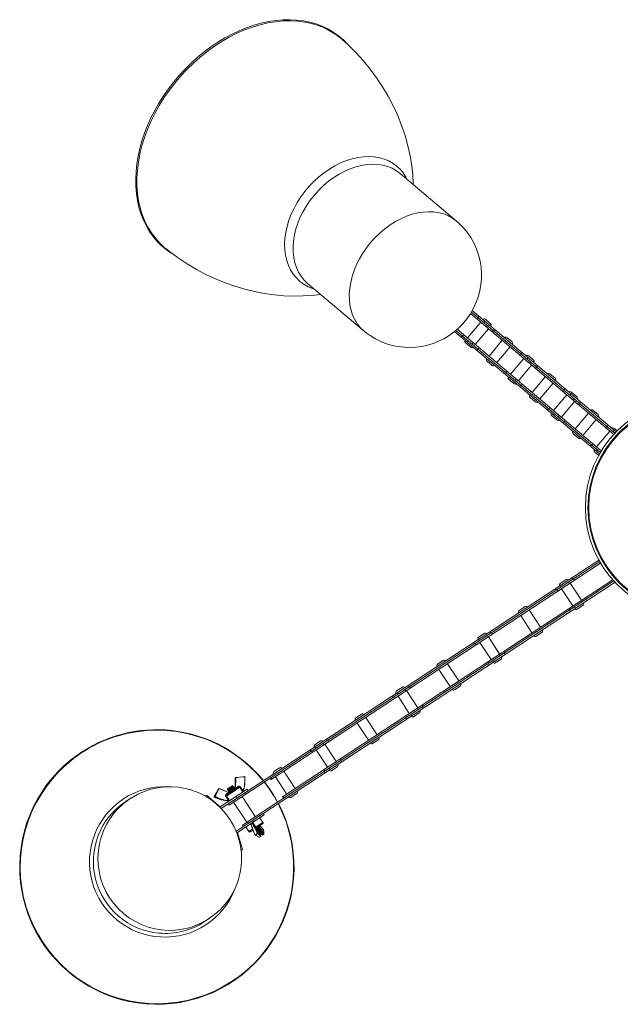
# Model space of a CAD drawing. Header units: millimetres. Extents: x -481 to 407, y 16 to 1448.
# Tile 9 of 11: x -461 to -110, y 831 to 1406. Entities that reach past the tile are written whole.
import ezdxf

# ---------------------------------------------------------------- set-up
doc = ezdxf.new("R2010")
doc.units = ezdxf.units.MM

msp = doc.modelspace()

# ---------------------------------------------------------------- linework, layer by layer
at = {"color": 7, "linetype": 'Continuous', "lineweight": 15}
for p, q in [((-205.5, 1288.76), (-238.39, 1316.53)), ((-292.58, 1252.34), (-259.69, 1224.58)), ((-197.26, 1234.69), (-113.58, 1164.04)), ((-196.75, 1235.57), (-112.9, 1164.77)), ((-196.25, 1236.45), (-112.2, 1165.5)), ((-192.91, 1232.32), (-193.55, 1231.56)), ((-192.32, 1233.13), (-192.96, 1232.37)), ((-191.32, 1229.67), (-199.06, 1220.5)), ((-194.47, 1216.63), (-186.73, 1225.8)), ((-188.83, 1230.19), (-189.47, 1229.42)), ((-188.62, 1231.32), (-185.56, 1228.73)), ((-187.36, 1227.64), (-188.01, 1226.88)), ((-206.56, 1224.21), (-121.83, 1152.68)), ((-205.79, 1224.87), (-121.32, 1153.56)), ((-205.02, 1225.53), (-120.8, 1154.43)), ((-202, 1221.67), (-202.64, 1220.91)), ((-201.29, 1222.39), (-201.94, 1221.62)), ((-194.47, 1216.63), (-186.73, 1225.8)), ((-184.51, 1223.93), (-183.87, 1224.69)), ((-183.28, 1225.5), (-183.93, 1224.74)), ((-176.03, 1220.69), (-172.97, 1218.11)), ((-197.17, 1214.98), (-200.23, 1217.56)), ((-198.51, 1218.73), (-199.15, 1217.96)), ((-195.75, 1217.71), (-196.39, 1216.94)), ((-192.9, 1213.99), (-192.25, 1214.76)), ((-178.73, 1219.04), (-186.47, 1209.87)), ((-181.89, 1206), (-174.14, 1215.17)), ((-192.96, 1214.04), (-193.6, 1213.28)), ((-167.66, 1211.01), (-168.31, 1210.24)), ((-167.15, 1211.88), (-167.79, 1211.12)), ((-163.66, 1208.94), (-164.3, 1208.17)), ((-163.45, 1210.07), (-160.39, 1207.48)), ((-184.58, 1204.36), (-187.64, 1206.94)), ((-166.15, 1208.42), (-173.89, 1199.25)), ((-169.3, 1195.38), (-161.56, 1204.55)), ((-169.3, 1195.38), (-161.56, 1204.55)), ((-162.11, 1206.33), (-162.76, 1205.56)), ((-159.27, 1202.61), (-158.62, 1203.38)), ((-158.11, 1204.26), (-158.76, 1203.49)), ((-176.82, 1200.42), (-177.47, 1199.66)), ((-176.05, 1201.07), (-176.69, 1200.31)), ((-173.33, 1197.48), (-173.98, 1196.71)), ((-153.56, 1197.79), (-161.3, 1188.62)), ((-150.86, 1199.44), (-147.8, 1196.86)), ((-172, 1193.73), (-175.06, 1196.31)), ((-170.5, 1196.39), (-171.15, 1195.63)), ((-167.79, 1192.79), (-168.43, 1192.03)), ((-167.66, 1192.68), (-167.01, 1193.45)), ((-156.72, 1184.75), (-148.97, 1193.92)), ((-159.41, 1183.11), (-162.47, 1185.69)), ((-140.97, 1187.17), (-148.72, 1178)), ((-142.49, 1189.76), (-143.13, 1188.99)), ((-141.98, 1190.63), (-142.62, 1189.87)), ((-138.49, 1187.69), (-139.13, 1186.92)), ((-138.28, 1188.82), (-135.22, 1186.24)), ((-150.88, 1179.82), (-151.52, 1179.06)), ((-144.13, 1174.13), (-136.39, 1183.3)), ((-144.13, 1174.13), (-136.39, 1183.3)), ((-136.94, 1185.08), (-137.59, 1184.31)), ((-134.1, 1181.36), (-133.45, 1182.13)), ((-132.94, 1183.01), (-133.59, 1182.24)), ((-151.65, 1179.17), (-152.3, 1178.41)), ((-146.83, 1172.48), (-149.89, 1175.06)), ((-148.16, 1176.23), (-148.81, 1175.46)), ((-145.33, 1175.14), (-145.97, 1174.38)), ((-128.39, 1176.54), (-136.13, 1167.38)), ((-125.69, 1178.19), (-122.63, 1175.61)), ((-142.62, 1171.54), (-143.26, 1170.78)), ((-142.48, 1171.43), (-141.84, 1172.2)), ((-131.54, 1163.5), (-123.8, 1172.67)), ((-117.32, 1168.51), (-117.96, 1167.74)), ((-116.81, 1169.38), (-117.45, 1168.62)), ((-134.24, 1161.86), (-137.3, 1164.44)), ((-115.8, 1165.92), (-123.54, 1156.75)), ((-113.32, 1166.44), (-113.96, 1165.67)), ((-113.1, 1167.57), (-111.5, 1166.21)), ((-126.48, 1157.92), (-127.13, 1157.16)), ((-125.7, 1158.57), (-126.35, 1157.81)), ((-122.32, 1151.79), (-124.72, 1153.81)), ((-122.99, 1154.98), (-123.64, 1154.21)), ((-343.12, 945.44), (-122.24, 1090.57)), ((-338.35, 947.38), (-121.75, 1089.69)), ((-313.89, 962.25), (-121.24, 1088.83)), ((-334.45, 931.99), (-112.79, 1077.63)), ((-330.66, 935.68), (-113.48, 1078.37)), ((-307.3, 952.22), (-114.16, 1079.13)), ((-144.86, 1076.9), (-141.51, 1079.1)), ((-140.01, 1077.69), (-139.46, 1076.86)), ((-132.44, 1067.11), (-139.03, 1077.14)), ((-132.44, 1067.11), (-139.03, 1077.14)), ((-138.08, 1080.16), (-137.53, 1079.32)), ((-136.53, 1078.78), (-137.08, 1079.62)), ((-147.65, 1073.87), (-147.1, 1073.03)), ((-146.65, 1073.33), (-146.1, 1072.49)), ((-144.72, 1075.8), (-144.17, 1074.96)), ((-144.05, 1073.84), (-137.46, 1063.81)), ((-132.87, 1066.83), (-132.32, 1065.99)), ((-129.39, 1067.92), (-129.94, 1068.76)), ((-129.84, 1067.62), (-129.29, 1066.79)), ((-168.76, 1061.19), (-165.42, 1063.39)), ((-156.35, 1051.4), (-162.94, 1061.43)), ((-139.52, 1062.46), (-138.97, 1061.63)), ((-139.42, 1061.33), (-138.87, 1060.5)), ((-136.48, 1063.26), (-135.93, 1062.42)), ((-131.63, 1064.05), (-134.98, 1061.86)), ((-167.95, 1058.14), (-161.36, 1048.11)), ((-192.67, 1045.49), (-189.32, 1047.69)), ((-185.89, 1048.75), (-185.34, 1047.91)), ((-184.34, 1047.37), (-184.89, 1048.21)), ((-155.54, 1048.35), (-158.88, 1046.15)), ((-195.47, 1042.45), (-194.92, 1041.62)), ((-194.47, 1041.91), (-193.92, 1041.08)), ((-192.53, 1044.38), (-191.98, 1043.55)), ((-191.86, 1042.43), (-185.27, 1032.4)), ((-187.82, 1046.28), (-187.28, 1045.44)), ((-180.26, 1035.69), (-186.85, 1045.72)), ((-180.25, 1035.7), (-186.84, 1045.73)), ((-177.2, 1036.51), (-177.75, 1037.34)), ((-177.65, 1036.21), (-177.1, 1035.37)), ((-216.58, 1029.78), (-213.23, 1031.98)), ((-187.33, 1031.05), (-186.78, 1030.21)), ((-184.29, 1031.85), (-183.74, 1031.01)), ((-179.44, 1032.64), (-182.79, 1030.44)), ((-180.69, 1035.41), (-180.14, 1034.58)), ((-215.76, 1026.72), (-209.17, 1016.7)), ((-204.16, 1019.99), (-210.75, 1030.02)), ((-187.23, 1029.92), (-186.68, 1029.08)), ((-240.48, 1014.07), (-237.13, 1016.27)), ((-240.34, 1012.97), (-239.79, 1012.13)), ((-235.64, 1014.86), (-235.09, 1014.03)), ((-228.07, 1004.28), (-234.66, 1014.31)), ((-228.06, 1004.29), (-234.65, 1014.31)), ((-233.7, 1017.33), (-233.15, 1016.5)), ((-232.15, 1015.96), (-232.7, 1016.79)), ((-203.35, 1016.93), (-206.69, 1014.74)), ((-243.28, 1011.04), (-242.73, 1010.2)), ((-242.28, 1010.5), (-241.73, 1009.66)), ((-239.67, 1011.02), (-233.08, 1000.99)), ((-228.5, 1004), (-227.95, 1003.16)), ((-225.01, 1005.09), (-225.56, 1005.93)), ((-225.46, 1004.8), (-224.91, 1003.96)), ((-264.39, 998.37), (-261.04, 1000.56)), ((-251.97, 988.58), (-258.56, 998.61)), ((-235.14, 999.63), (-234.59, 998.8)), ((-235.04, 998.5), (-234.49, 997.67)), ((-232.11, 1000.43), (-231.56, 999.6)), ((-227.25, 1001.23), (-230.6, 999.03)), ((-263.57, 995.31), (-256.99, 985.28)), ((-288.3, 982.66), (-284.94, 984.86)), ((-281.51, 985.92), (-280.96, 985.08)), ((-280.04, 984.49), (-280.59, 985.33)), ((-251.16, 985.52), (-254.5, 983.32)), ((-291.09, 979.63), (-290.54, 978.79)), ((-290.17, 979.04), (-289.62, 978.2)), ((-288.16, 981.55), (-287.61, 980.72)), ((-287.48, 979.6), (-280.9, 969.57)), ((-283.53, 983.4), (-282.98, 982.56)), ((-275.88, 972.87), (-282.47, 982.9)), ((-275.87, 972.87), (-282.46, 982.9)), ((-272.9, 973.63), (-273.45, 974.47)), ((-273.28, 973.38), (-272.73, 972.55)), ((-312.2, 966.96), (-308.85, 969.15)), ((-299.78, 957.16), (-306.37, 967.19)), ((-283.03, 968.17), (-282.48, 967.33)), ((-282.85, 967.09), (-282.3, 966.25)), ((-279.92, 969.02), (-279.37, 968.18)), ((-275.06, 969.82), (-278.41, 967.61)), ((-276.39, 972.53), (-275.84, 971.7)), ((-334.71, 963.32), (-334.92, 963.19)), ((-334.6, 963.33), (-334.72, 957.3)), ((-329.37, 964.05), (-330.52, 963.91)), ((-329.26, 963.96), (-329.25, 963.96)), ((-314.44, 963.09), (-313.89, 962.25)), ((-313.99, 963.38), (-313.44, 962.55)), ((-311.38, 963.9), (-304.79, 953.87)), ((-344.52, 956.92), (-347.19, 952.34)), ((-344.31, 957.06), (-344.52, 956.92)), ((-343.61, 946.32), (-327.88, 956.65)), ((-331.86, 957.98), (-340.4, 952.37)), ((-339.74, 953.4), (-332.86, 957.93)), ((-339.58, 956.74), (-336.33, 958.87)), ((-339.42, 956.28), (-339.15, 955.88)), ((-338.81, 955.37), (-338.54, 954.96)), ((-338.4, 957.21), (-338.54, 957.42)), ((-336.11, 958.53), (-336.33, 958.87)), ((-335.5, 957.61), (-335.77, 958.02)), ((-334.9, 956.69), (-335.17, 957.1)), ((-334.9, 956.61), (-334.91, 956.55)), ((-334.72, 957.3), (-333.23, 958.28)), ((-330.35, 955.03), (-332.16, 957.78)), ((-331.86, 957.98), (-330.3, 955.62)), ((-327.33, 955.81), (-327.88, 956.65)), ((-396.22, 951.24), (-398.9, 949.47)), ((-395.75, 951.54), (-396.22, 951.24)), ((-352.07, 952.55), (-351.37, 953)), ((-352.02, 952.24), (-351.37, 953)), ((-351.37, 953), (-343.61, 946.32)), ((-347.19, 952.34), (-346.78, 952.61)), ((-346.74, 952.48), (-347.15, 952.2)), ((-347.15, 952.2), (-347.15, 952.2)), ((-338.85, 950), (-340.4, 952.37)), ((-340.17, 953.72), (-338.76, 954.65)), ((-339.88, 952.72), (-338.32, 950.35)), ((-338.85, 950), (-338.32, 950.35)), ((-338.55, 949.72), (-338.52, 949.66)), ((-338.35, 949.78), (-338.35, 949.77)), ((-338.21, 954.45), (-338.19, 954.42)), ((-335.96, 950.14), (-335.41, 949.31)), ((-333.67, 951.65), (-334.22, 952.48)), ((-323.14, 940.62), (-330.83, 952.32)), ((-329.32, 954.51), (-328.77, 953.67)), ((-307.3, 952.22), (-306.75, 951.39)), ((-306.85, 952.52), (-306.3, 951.68)), ((-298.97, 954.11), (-302.31, 951.91)), ((-338.9, 948.21), (-338.35, 947.38)), ((-335.84, 949.03), (-328.15, 937.32)), ((-333.59, 931.36), (-317.86, 941.69)), ((-324.2, 937.53), (-324.75, 938.36)), ((-321.08, 941.97), (-320.54, 941.13)), ((-318.65, 937.23), (-320.47, 939.98)), ((-317.86, 941.69), (-318.41, 942.53)), ((-330.66, 935.68), (-330.11, 934.84)), ((-328.63, 934.62), (-326.82, 931.86)), ((-327.73, 937.61), (-327.18, 936.77)), ((-324.49, 932.79), (-326.13, 931.72)), ((-325.31, 936.8), (-325.31, 936.8)), ((-324.74, 936.62), (-324.32, 936.89)), ((-323.18, 934.25), (-324.74, 936.62)), ((-324.32, 936.89), (-322.76, 934.53)), ((-323.18, 934.25), (-318.65, 937.23)), ((-322.4, 933.57), (-322.55, 933.47)), ((-322.42, 933.6), (-322.4, 933.57)), ((-318.8, 936.53), (-322.41, 934.16)), ((-319.96, 929.22), (-322.4, 933.57)), ((-321.44, 933.14), (-321.55, 933.28)), ((-320.78, 932.27), (-320.89, 932.41)), ((-320.4, 934.63), (-320.67, 935.04)), ((-319.8, 933.71), (-320.07, 934.12)), ((-319.19, 932.79), (-319.46, 933.2)), ((-318.08, 930.4), (-318.28, 933.09)), ((-330.54, 921.58), (-333.59, 931.36)), ((-323.18, 929.99), (-321.77, 930.91)), ((-323.18, 929.87), (-320.79, 928.62)), ((-321.69, 930.8), (-323.09, 929.88)), ((-320.7, 928.63), (-320, 929.09)), ((-320.34, 929.9), (-318.21, 931.3)), ((-320.12, 931.4), (-320.22, 931.54)), ((-319.95, 929.22), (-319.96, 929.22)), ((-319.22, 932.26), (-319.56, 932.1)), ((-319.45, 930.53), (-319.56, 930.67)), ((-318.96, 929.88), (-319.43, 930.5)), ((-318.95, 929.87), (-318.96, 929.88)), ((-318.59, 931.87), (-318.86, 932.28)), ((-318.85, 929.88), (-318.16, 930.33)), ((-318.21, 931.3), (-318.25, 931.36)), ((-331.49, 921.28), (-330.54, 921.58)), ((-331.45, 921.06), (-331.23, 921.13)), ((-330.54, 921.58), (-331.23, 921.13)), ((-352.77, 879.27), (-350.09, 881.03)), ((-350.38, 880.85), (-350.09, 881.03))]:
    msp.add_line(p, q, dxfattribs=at)
at = {"color": 8, "linetype": 'Continuous', "lineweight": 15}
for p, q in [((-344.52, 956.92), (-344.52, 956.92)), ((-330.61, 955.42), (-330.3, 955.62)), ((-347.19, 952.34), (-347.19, 952.34)), ((-326.82, 931.86), (-324.67, 933.27)), ((-325.49, 936.12), (-325.76, 935.95)), ((-325.26, 935.2), (-325.76, 935.95)), ((-321.48, 933.33), (-321.38, 933.2)), ((-321.13, 933.4), (-321.25, 933.53)), ((-321.15, 933.61), (-321.03, 933.48)), ((-320.82, 932.46), (-320.71, 932.33)), ((-320.37, 932.61), (-320.49, 932.74)), ((-320.38, 932.81), (-320.27, 932.69)), ((-320.16, 931.59), (-320.05, 931.45)), ((-319.61, 931.83), (-319.7, 931.93)), ((-319.49, 930.72), (-319.39, 930.58)), ((-319.36, 930.54), (-318.85, 929.88)), ((-318.85, 931.23), (-318.79, 931.17)), ((-318.64, 931.01), (-318.1, 930.45))]:
    msp.add_line(p, q, dxfattribs=at)
at = {"color": 7, "linetype": 'Continuous', "lineweight": 15, "flags": 128}
for points in [[(-268.42, 1391.27), (-269.01, 1391.99), (-271.57, 1394.59), (-273.08, 1395.92), (-274.59, 1397.14), (-277.57, 1399.23), (-280.75, 1401.07), (-284.09, 1402.65), (-287.6, 1403.96), (-291.25, 1405), (-295.03, 1405.76), (-298.94, 1406.24), (-302.94, 1406.44), (-307.03, 1406.35), (-311.2, 1405.98), (-315.41, 1405.34), (-319.67, 1404.41), (-323.94, 1403.2), (-328.22, 1401.73), (-332.48, 1399.99), (-336.72, 1397.99), (-340.91, 1395.75), (-345.03, 1393.26), (-349.07, 1390.54), (-353.02, 1387.6), (-356.86, 1384.45), (-360.57, 1381.11), (-364.15, 1377.59), (-367.56, 1373.89), (-370.81, 1370.04), (-373.88, 1366.05), (-376.76, 1361.94), (-379.43, 1357.72), (-381.89, 1353.41), (-384.12, 1349.02), (-386.12, 1344.58), (-387.88, 1340.09), (-389.39, 1335.59), (-390.65, 1331.08), (-391.65, 1326.58), (-392.38, 1322.11), (-392.85, 1317.7), (-393.05, 1313.34), (-392.98, 1309.07), (-392.64, 1304.91), (-392.04, 1300.85), (-391.17, 1296.93), (-390.03, 1293.16), (-388.64, 1289.56), (-387, 1286.13), (-385.11, 1282.89), (-382.99, 1279.86), (-380.64, 1277.04), (-378.07, 1274.45), (-375.28, 1272.1), (-372.31, 1270), (-371.16, 1269.32)], [(-272.3, 1394.85), (-272.95, 1395.41), (-276, 1397.76), (-279.27, 1399.82), (-282.74, 1401.59), (-286.4, 1403.05), (-290.23, 1404.21), (-294.21, 1405.06), (-298.33, 1405.59), (-302.57, 1405.81), (-306.9, 1405.7), (-311.31, 1405.28), (-315.79, 1404.53), (-320.3, 1403.48), (-324.83, 1402.11), (-329.35, 1400.45), (-333.86, 1398.48), (-338.33, 1396.23), (-342.73, 1393.71), (-347.05, 1390.92), (-351.27, 1387.87), (-355.38, 1384.59), (-359.34, 1381.08), (-363.15, 1377.36), (-366.79, 1373.45), (-370.24, 1369.37), (-373.48, 1365.13), (-376.51, 1360.75), (-379.3, 1356.25), (-381.85, 1351.66), (-384.14, 1346.98), (-386.17, 1342.25), (-387.92, 1337.49), (-389.39, 1332.71), (-390.57, 1327.94), (-391.45, 1323.19), (-392.04, 1318.5), (-392.32, 1313.88), (-392.3, 1309.34), (-391.98, 1304.92), (-391.36, 1300.63), (-390.44, 1296.49), (-389.22, 1292.52), (-387.72, 1288.74), (-385.93, 1285.16), (-383.87, 1281.8), (-381.55, 1278.67), (-378.97, 1275.79), (-376.14, 1273.17), (-375.48, 1272.63)], [(-230.77, 1310.09), (-230.77, 1310.58), (-231.07, 1315.73), (-231.65, 1320.96), (-232.61, 1326.84), (-233.92, 1332.76), (-235.57, 1338.67), (-237.56, 1344.54), (-239.87, 1350.35), (-242.5, 1356.07), (-245.45, 1361.68), (-248.69, 1367.15), (-252.22, 1372.46), (-256.03, 1377.6), (-260.09, 1382.54), (-264.39, 1387.27), (-268.92, 1391.78), (-272.31, 1394.83)], [(-259.66, 1224.59), (-258.86, 1223.89), (-255.95, 1221.76), (-252.88, 1219.91), (-249.69, 1218.34), (-246.4, 1217.05), (-243.03, 1216.06), (-239.6, 1215.35), (-236.15, 1214.94), (-232.68, 1214.82), (-229.23, 1214.99), (-225.81, 1215.44), (-222.44, 1216.17), (-219.14, 1217.17), (-215.93, 1218.45), (-212.82, 1219.99), (-209.83, 1221.79), (-206.97, 1223.86), (-204.27, 1226.17), (-201.75, 1228.74), (-199.42, 1231.54), (-197.32, 1234.58), (-195.47, 1237.82), (-193.89, 1241.26), (-192.62, 1244.85), (-191.76, 1248.19), (-191.17, 1251.58), (-190.86, 1255), (-190.83, 1258.43), (-191.09, 1261.85), (-191.62, 1265.23), (-192.54, 1268.93), (-193.79, 1272.51), (-195.34, 1275.94), (-197.19, 1279.19), (-199.31, 1282.24), (-201.67, 1285.07), (-204.25, 1287.66), (-205.52, 1288.77)], [(-375.46, 1272.66), (-373.33, 1270.92), (-368.22, 1267.17), (-362.96, 1263.68), (-357.57, 1260.48), (-352.05, 1257.57), (-346.45, 1254.96), (-340.77, 1252.64), (-335.03, 1250.63), (-329.27, 1248.92), (-323.5, 1247.51), (-317.75, 1246.41), (-312.04, 1245.61), (-306.4, 1245.11), (-300.84, 1244.89), (-295.4, 1244.96), (-290.09, 1245.3), (-284.95, 1245.9), (-284.94, 1245.9)], [(-424.77, 978.29), (-426.96, 976.8), (-430.98, 973.77), (-434.8, 970.5), (-438.4, 966.99), (-441.78, 963.26), (-444.92, 959.33), (-447.81, 955.21), (-450.43, 950.92), (-452.77, 946.47), (-454.84, 941.88), (-456.61, 937.17), (-458.08, 932.36), (-459.25, 927.46), (-460.11, 922.5), (-460.65, 917.5), (-460.89, 912.47), (-460.8, 907.44), (-460.4, 902.42), (-459.69, 897.44), (-458.67, 892.51), (-457.34, 887.65), (-455.71, 882.88), (-453.78, 878.23), (-451.56, 873.71), (-449.07, 869.33), (-446.31, 865.12), (-443.29, 861.09), (-440.02, 857.26), (-436.52, 853.64), (-432.8, 850.25), (-428.87, 847.09), (-424.76, 844.19), (-420.47, 841.55), (-416.03, 839.19), (-411.44, 837.11), (-406.74, 835.32), (-401.93, 833.83), (-397.04, 832.64), (-392.08, 831.76), (-387.08, 831.2), (-382.06, 830.95), (-377.03, 831.01), (-372.01, 831.39), (-367.03, 832.09), (-362.1, 833.09), (-357.24, 834.41), (-352.48, 836.02), (-347.83, 837.93), (-343.31, 840.13), (-338.93, 842.61), (-334.72, 845.36), (-330.69, 848.37), (-326.85, 851.62), (-323.23, 855.11), (-319.83, 858.82), (-316.67, 862.73), (-313.77, 866.84), (-311.13, 871.12), (-308.76, 875.56), (-306.67, 880.14), (-304.88, 884.84), (-303.38, 889.64), (-302.19, 894.53), (-301.31, 899.49), (-300.74, 904.49), (-300.48, 909.52), (-300.54, 914.55), (-300.91, 919.57), (-301.6, 924.56), (-302.6, 929.49), (-303.91, 934.36), (-305.51, 939.13), (-307.42, 943.79), (-309.61, 948.32)], [(-334.92, 963.19), (-334.92, 962.99), (-334.91, 962.21), (-334.9, 959.09), (-334.89, 956.85)], [(-334.92, 963.18), (-334.92, 963.19), (-334.92, 963.19)], [(-334.84, 956.88), (-334.78, 960.01), (-334.71, 963.32)], [(-334.63, 963.42), (-334.43, 963.44), (-333.65, 963.54), (-330.53, 963.91)], [(-329.34, 963.97), (-331.96, 963.65), (-334.6, 963.33)], [(-344.52, 956.92), (-344.62, 956.75), (-345.02, 956.07), (-346.6, 953.35), (-347.19, 952.34)], [(-346.78, 952.61), (-346.69, 952.78), (-346.32, 953.44), (-344.86, 956.07), (-344.31, 957.06)], [(-344.2, 957.02), (-345.43, 954.79), (-346.66, 952.58)], [(-344.2, 957.02), (-344.19, 957.04), (-344.19, 957.06), (-344.19, 957.07), (-344.18, 957.08), (-344.18, 957.09), (-344.19, 957.09), (-344.19, 957.09)], [(-338.76, 954.65), (-341.21, 955.72), (-344.2, 957.02)], [(-338.39, 954.56), (-343.54, 956.81), (-344.19, 957.09)], [(-339.64, 956.74), (-339.49, 956.74), (-339.33, 956.73)], [(-338.96, 956.87), (-339.19, 956.77), (-339.35, 956.73), (-339.35, 956.8), (-339.2, 956.97), (-339.14, 957.03)], [(-339.29, 956.87), (-339.19, 956.92), (-338.77, 957.12)], [(-338.48, 957.37), (-338.78, 957.21), (-339.17, 957.01)], [(-339.09, 955.87), (-339.15, 955.91), (-339.01, 956.07), (-338.71, 956.34), (-338.27, 956.69), (-337.76, 957.1), (-337.23, 957.52), (-336.75, 957.91), (-336.37, 958.22), (-336.15, 958.44), (-336.12, 958.53)], [(-336.1, 958.45), (-336.14, 958.35), (-336.35, 958.14), (-336.72, 957.83), (-337.19, 957.45), (-337.7, 957.04), (-338.21, 956.64), (-338.63, 956.29), (-338.93, 956.02), (-339.06, 955.86), (-339.01, 955.82), (-338.78, 955.91), (-338.78, 955.91)], [(-339.04, 955.82), (-338.88, 955.82), (-338.73, 955.81)], [(-338.64, 955.51), (-338.75, 955.47), (-338.81, 955.5), (-338.69, 955.65), (-338.41, 955.9), (-338, 956.25), (-337.5, 956.64), (-336.99, 957.05), (-336.52, 957.43), (-336.15, 957.75), (-335.92, 957.96), (-335.87, 958.07), (-336.01, 958.05), (-336.02, 958.05)], [(-335.78, 958.02), (-335.82, 957.92), (-336.05, 957.7), (-336.43, 957.38), (-336.92, 956.99), (-337.45, 956.57), (-337.96, 956.16), (-338.39, 955.81), (-338.69, 955.54), (-338.81, 955.39), (-338.77, 955.37)], [(-338.72, 955.82), (-338.77, 955.84), (-338.69, 955.96), (-338.45, 956.19), (-338.1, 956.49), (-337.67, 956.84), (-337.22, 957.21), (-336.81, 957.55), (-336.47, 957.84), (-336.26, 958.05), (-336.21, 958.16), (-336.31, 958.16), (-336.31, 958.16)], [(-338.7, 955.95), (-338.39, 956.09), (-338.16, 956.21)], [(-336.29, 957.99), (-336.21, 958.02), (-336.1, 958.02), (-336.15, 957.92), (-336.36, 957.71), (-336.69, 957.42), (-337.11, 957.07), (-337.57, 956.7), (-338, 956.35), (-338.36, 956.04), (-338.6, 955.81), (-338.69, 955.68), (-338.67, 955.68)], [(-338.54, 954.96), (-338.49, 955.06), (-338.26, 955.28), (-337.88, 955.6), (-337.39, 955.99), (-336.86, 956.41), (-336.35, 956.82), (-335.92, 957.17), (-335.63, 957.44), (-335.5, 957.59), (-335.52, 957.6)], [(-335.5, 957.48), (-335.61, 957.35), (-335.9, 957.09), (-336.32, 956.74), (-336.81, 956.35), (-337.33, 955.93), (-337.81, 955.55), (-338.18, 955.23), (-338.41, 955.01), (-338.46, 954.91), (-338.33, 954.93), (-338.31, 954.94)], [(-338.2, 954.56), (-338.17, 954.65), (-337.95, 954.86), (-337.59, 955.16), (-337.13, 955.54), (-336.62, 955.95), (-336.12, 956.35), (-335.7, 956.69), (-335.4, 956.96), (-335.27, 957.12), (-335.32, 957.15)], [(-335.19, 957.09), (-335.17, 957.07), (-335.3, 956.91), (-335.61, 956.64), (-336.04, 956.29), (-336.55, 955.88), (-337.08, 955.46), (-337.56, 955.07), (-337.94, 954.76), (-338.16, 954.54), (-338.17, 954.51)], [(-337.75, 955.03), (-338, 954.92), (-338.15, 954.89), (-338.14, 954.97), (-337.97, 955.15), (-337.67, 955.42), (-337.27, 955.75), (-336.83, 956.12), (-336.39, 956.48), (-336.01, 956.8), (-335.74, 957.05), (-335.61, 957.2), (-335.64, 957.25), (-335.64, 957.25)], [(-336.2, 956.84), (-336.07, 956.91), (-335.73, 957.06), (-335.53, 957.12), (-335.5, 957.07), (-335.62, 956.92), (-335.89, 956.66), (-336.28, 956.34), (-336.72, 955.98), (-337.17, 955.61), (-337.57, 955.28), (-337.88, 955), (-338.06, 954.82), (-338.07, 954.76)], [(-337.27, 955.53), (-337.62, 955.34), (-337.93, 955.19)], [(-336.13, 958), (-336.31, 957.92), (-336.48, 957.84)], [(-336.21, 958.12), (-336.16, 958.27), (-336.1, 958.41)], [(-335.92, 958.07), (-336.04, 958.05), (-336.15, 958.03)], [(-336.15, 956.68), (-335.86, 956.83), (-335.58, 956.96)], [(-335.53, 957.08), (-335.55, 957.07), (-335.88, 956.92)], [(-335.61, 957.2), (-335.55, 957.35), (-335.5, 957.49)], [(-335.32, 957.15), (-335.43, 957.14), (-335.55, 957.12)], [(-335.09, 956.46), (-334.93, 956.62), (-334.91, 956.68)], [(-340.17, 953.72), (-340.12, 953.64), (-340.06, 953.57), (-339.99, 953.5), (-339.93, 953.45), (-339.88, 953.42), (-339.82, 953.39), (-339.78, 953.39), (-339.74, 953.4)], [(-338.76, 954.65), (-338.71, 954.57), (-338.64, 954.49), (-338.58, 954.43), (-338.52, 954.38), (-338.46, 954.34), (-338.41, 954.32), (-338.37, 954.32), (-338.33, 954.33)], [(-338.35, 949.78), (-338.35, 949.79), (-338.4, 949.83), (-338.44, 949.84), (-338.47, 949.84), (-338.49, 949.85), (-338.5, 949.85)], [(-338.43, 954.9), (-338.28, 954.9), (-338.13, 954.89)], [(-338.32, 950.35), (-338.17, 950.09), (-338.11, 949.93)], [(-338.17, 954.99), (-338.02, 955.06), (-337.57, 955.28)], [(-332.3, 952.56), (-332.41, 952.54), (-332.53, 952.52)], [(-325.76, 935.95), (-325.89, 936.22), (-325.92, 936.4)], [(-325.54, 936.47), (-325.55, 936.47), (-325.56, 936.45), (-325.56, 936.42), (-325.56, 936.33), (-325.51, 936.11)], [(-324.74, 936.62), (-324.82, 936.75), (-324.89, 936.82), (-324.91, 936.84), (-324.94, 936.85), (-324.96, 936.85), (-324.97, 936.85), (-324.97, 936.84)], [(-324.68, 937.21), (-324.52, 937.12), (-324.32, 936.89)], [(-322.46, 933.61), (-322.01, 933.97), (-321.53, 934.36), (-321.13, 934.69), (-320.86, 934.94), (-320.77, 935.07), (-320.84, 935.08)], [(-321.07, 935.04), (-321.01, 935.05), (-321.01, 934.98), (-321.17, 934.81), (-321.47, 934.54), (-321.87, 934.21), (-322.32, 933.84), (-322.46, 933.72)], [(-320.68, 935.03), (-320.67, 935.03), (-320.76, 934.89), (-321.03, 934.64), (-321.45, 934.3), (-321.95, 933.9), (-322.39, 933.55)], [(-320.46, 934.12), (-320.39, 934.11), (-320.46, 933.99), (-320.69, 933.77), (-321.04, 933.47), (-321.47, 933.12), (-321.92, 932.75), (-321.93, 932.74)], [(-321.89, 932.67), (-321.64, 932.86), (-321.14, 933.27), (-320.69, 933.63), (-320.36, 933.92), (-320.18, 934.1), (-320.19, 934.17), (-320.23, 934.16)], [(-321.59, 932.17), (-321.09, 932.56), (-320.59, 932.97), (-320.17, 933.31), (-319.9, 933.56), (-319.79, 933.7), (-319.81, 933.7)], [(-319.83, 933.61), (-319.79, 933.61), (-319.88, 933.47), (-320.15, 933.23), (-320.55, 932.89), (-321.04, 932.5), (-321.56, 932.08), (-321.56, 932.08)], [(-319.85, 933.2), (-319.81, 933.21), (-319.8, 933.15), (-319.95, 932.98), (-320.24, 932.72), (-320.63, 932.39), (-321.08, 932.03), (-321.39, 931.77)], [(-321.35, 931.7), (-321.27, 931.76), (-320.76, 932.17), (-320.28, 932.55), (-319.89, 932.88), (-319.64, 933.12), (-319.56, 933.24), (-319.63, 933.24)], [(-319.47, 933.19), (-319.46, 933.19), (-319.54, 933.07), (-319.79, 932.83), (-320.19, 932.5), (-320.69, 932.1), (-321.22, 931.68), (-321.3, 931.62)], [(-321.03, 935.01), (-321.12, 934.98), (-321.28, 934.9)], [(-320.82, 935.09), (-320.94, 935.07), (-321.05, 935.05)], [(-321.04, 933.7), (-320.65, 933.9), (-320.41, 934.01)], [(-320.93, 930.96), (-320.79, 931.07), (-320.34, 931.44), (-319.92, 931.79), (-319.58, 932.08), (-319.36, 932.3), (-319.29, 932.41), (-319.32, 932.42)], [(-320.8, 930.73), (-320.39, 931.06), (-319.88, 931.47), (-319.44, 931.82), (-319.13, 932.1), (-318.97, 932.28), (-318.99, 932.33), (-319.13, 932.29)], [(-320.39, 934.11), (-320.73, 933.96), (-320.77, 933.94)], [(-320.51, 934.22), (-320.45, 934.36), (-320.39, 934.51)], [(-318.3, 933.14), (-318.83, 933.73), (-320.49, 935.42)], [(-320.22, 934.17), (-320.33, 934.15), (-320.45, 934.13)], [(-319.82, 933.18), (-319.95, 933.12), (-320.18, 933.01)], [(-319.9, 933.3), (-319.85, 933.44), (-319.79, 933.59)], [(-319.61, 933.25), (-319.73, 933.23), (-319.85, 933.21)], [(-319.3, 932.38), (-319.24, 932.52), (-319.19, 932.67)], [(-319.01, 932.33), (-319.12, 932.31), (-319.24, 932.29)], [(-318.3, 933.15), (-318.3, 933.15), (-318.3, 933.14)], [(-318.1, 930.45), (-318.2, 931.8), (-318.3, 933.14)], [(-323.22, 929.92), (-323.22, 929.92), (-323.22, 929.93), (-323.22, 929.94), (-323.21, 929.95), (-323.2, 929.96), (-323.19, 929.98), (-323.18, 929.99)], [(-323.09, 929.88), (-323, 929.83), (-322.65, 929.65), (-321.23, 928.9), (-320.7, 928.63)], [(-320, 929.09), (-320.06, 929.15), (-320.31, 929.41), (-321.32, 930.42), (-321.69, 930.8)], [(-321.65, 930.93), (-320.81, 930.08), (-319.96, 929.22)], [(-319.41, 932.23), (-319.28, 932.28), (-319.18, 932.28), (-319.25, 932.17), (-319.46, 931.95), (-319.81, 931.66), (-320.23, 931.31), (-320.68, 930.94), (-320.85, 930.8)], [(-320.52, 930.22), (-320.36, 930.34), (-319.83, 930.76), (-319.33, 931.16), (-318.93, 931.5), (-318.67, 931.74), (-318.59, 931.87), (-318.6, 931.87)], [(-318.62, 931.77), (-318.58, 931.77), (-318.66, 931.65), (-318.91, 931.41), (-319.3, 931.09), (-319.79, 930.7), (-320.31, 930.28), (-320.48, 930.15)], [(-320.39, 929.99), (-319.95, 930.35), (-319.51, 930.71), (-319.12, 931.04), (-318.84, 931.29), (-318.7, 931.45), (-318.72, 931.51), (-318.78, 931.5)], [(-319.84, 931.86), (-319.49, 932.04), (-319.2, 932.18)], [(-318.64, 931.37), (-318.61, 931.38), (-318.59, 931.32), (-318.73, 931.16), (-319, 930.9), (-319.39, 930.58), (-319.77, 930.27)], [(-318.97, 930.8), (-318.65, 931.07), (-318.42, 931.29), (-318.35, 931.4), (-318.43, 931.4)], [(-318.61, 931.34), (-318.78, 931.27), (-318.97, 931.17)], [(-318.82, 929.86), (-318.82, 929.86), (-318.82, 929.85), (-318.82, 929.85)], [(-318.69, 931.46), (-318.64, 931.61), (-318.58, 931.75)], [(-318.4, 931.41), (-318.52, 931.39), (-318.64, 931.37)], [(-318.42, 931.33), (-318.38, 931.35), (-318.25, 931.36), (-318.32, 931.25), (-318.38, 931.18)]]:
    msp.add_lwpolyline(points, dxfattribs=at)
at = {"color": 8, "linetype": 'Continuous', "lineweight": 15, "flags": 128}
for points in [[(-240.29, 1320.74), (-242.57, 1322.44), (-245.06, 1323.85), (-247.75, 1324.96), (-250.6, 1325.78), (-253.6, 1326.28), (-256.72, 1326.46), (-259.93, 1326.33), (-263.22, 1325.88), (-266.55, 1325.12), (-269.89, 1324.05), (-273.23, 1322.69), (-276.53, 1321.04), (-279.76, 1319.12), (-282.91, 1316.94), (-285.94, 1314.52), (-288.84, 1311.88), (-291.57, 1309.04), (-294.12, 1306.02), (-296.46, 1302.85), (-298.58, 1299.56), (-300.45, 1296.16), (-302.08, 1292.69), (-303.43, 1289.18), (-304.5, 1285.65), (-305.28, 1282.13), (-305.77, 1278.65), (-305.96, 1275.24), (-305.85, 1271.93), (-305.45, 1268.74), (-304.74, 1265.69), (-303.74, 1262.82), (-302.47, 1260.15), (-300.92, 1257.69), (-299.11, 1255.47), (-297.05, 1253.5), (-294.77, 1251.8), (-292.28, 1250.39), (-289.59, 1249.28), (-288.55, 1248.94)], [(-238.39, 1316.53), (-240.64, 1318.19), (-243.1, 1319.56), (-245.75, 1320.64), (-248.57, 1321.4), (-251.53, 1321.85), (-254.61, 1321.99), (-257.79, 1321.8), (-261.03, 1321.29), (-264.3, 1320.47), (-267.59, 1319.34), (-270.86, 1317.91), (-274.09, 1316.2), (-277.24, 1314.21), (-280.29, 1311.97), (-283.21, 1309.5), (-285.99, 1306.81), (-288.59, 1303.93), (-290.99, 1300.89), (-293.17, 1297.71), (-295.12, 1294.41), (-296.81, 1291.02), (-298.24, 1287.59), (-299.39, 1284.12), (-300.25, 1280.66), (-300.81, 1277.22), (-301.07, 1273.86), (-301.03, 1270.58), (-300.68, 1267.41), (-300.04, 1264.4), (-299.1, 1261.55), (-297.87, 1258.9), (-296.36, 1256.47), (-294.6, 1254.28), (-292.58, 1252.34), (-292.58, 1252.34)], [(-205.5, 1288.76), (-207.75, 1290.42), (-210.21, 1291.8), (-212.86, 1292.87), (-215.68, 1293.64), (-218.64, 1294.09), (-221.72, 1294.22), (-224.9, 1294.03), (-228.14, 1293.52), (-231.42, 1292.7), (-234.7, 1291.57), (-237.97, 1290.14), (-241.2, 1288.43), (-244.35, 1286.45), (-247.4, 1284.21), (-250.32, 1281.73), (-253.1, 1279.05), (-255.7, 1276.17), (-258.1, 1273.12), (-260.28, 1269.94), (-262.23, 1266.64), (-263.92, 1263.26), (-265.35, 1259.82), (-266.5, 1256.35), (-267.36, 1252.89), (-267.92, 1249.46), (-268.18, 1246.09), (-268.14, 1242.81), (-267.79, 1239.65), (-267.15, 1236.63), (-266.21, 1233.79), (-264.98, 1231.14), (-263.47, 1228.71), (-261.71, 1226.51), (-259.69, 1224.58), (-259.68, 1224.56)], [(-319.99, 929.09), (-319.99, 929.09), (-319.99, 929.09), (-320, 929.09)], [(-318.85, 929.88), (-318.87, 929.87), (-318.89, 929.87), (-318.9, 929.86), (-318.92, 929.86), (-318.93, 929.86), (-318.94, 929.86), (-318.95, 929.87), (-318.95, 929.87)], [(-318.16, 930.33), (-318.28, 930.45), (-318.74, 930.93), (-318.75, 930.94)], [(-318.12, 930.31), (-318.12, 930.31), (-318.13, 930.31), (-318.14, 930.31), (-318.14, 930.32), (-318.15, 930.32), (-318.16, 930.33)]]:
    msp.add_lwpolyline(points, dxfattribs=at)
at = {"color": 7, "linetype": 'Continuous', "lineweight": 15}
for radius in [63.5, 62, 61.5]:
    msp.add_circle((-66.65, 1121.26), radius, dxfattribs=at)
at = {"color": 8, "linetype": 'Continuous', "lineweight": 15}
for centre, radius, start, end in [((-255.68, 1302.66), 23.75, 26.15199, 49.58533), ((-334.82, 963.19), 0.0917, 123.8923, 180.9306), ((-334.62, 963.32), 0.0968, 123.51141, 179.24513), ((-334.72, 963.34), 0.127, 356.91112, 39.75458), ((-329.46, 963.97), 0.127, 356.95561, 39.70314), ((-329.3, 963.79), 0.177, 75.62934, 102.54638), ((-376.15, 914.28), 43.9, 88.48607, 123.30321), ((-376.09, 914.22), 43.98, 123.32516, 338.94123), ((-373.12, 916.16), 42, 123.36648, 302.77956), ((-375.79, 914.4), 42.01, 123.38128, 264.96654), ((-322.05, 934.08), 0.0484, 132.78757, 188.75026), ((-318.35, 933.09), 0.0783, 4.63611, 41.33509), ((-323.14, 929.95), 0.084, 243.79971, 305.71223), ((-320.75, 928.7), 0.0841, 243.67468, 305.90123), ((-318.79, 929.91), 0.0685, 207.28096, 244.4238), ((-318.16, 930.39), 0.0783, 4.57278, 41.33583)]:
    msp.add_arc(centre, radius, start, end, dxfattribs=at)
at = {"color": 7, "linetype": 'Continuous', "lineweight": 15}
for centre, radius, start, end in [((-189.26, 1230.55), 1, 49.82816, 139.82816), ((-186.21, 1227.97), 1, 319.82816, 49.82816), ((-186.2, 1227.97), 1, 319.82816, 49.82816), ((-176.67, 1219.93), 1, 49.82816, 139.82816), ((-199.58, 1218.33), 1, 139.82816, 229.82816), ((-196.53, 1215.75), 1, 229.82816, 319.82816), ((-196.52, 1215.74), 1, 229.82816, 319.82816), ((-173.62, 1217.35), 1, 319.82816, 49.82816), ((-164.09, 1209.3), 1, 49.82816, 139.82816), ((-187, 1207.7), 1, 139.82816, 229.82816), ((-183.94, 1205.12), 1, 229.82816, 319.82816), ((-161.04, 1206.72), 1, 319.82816, 49.82816), ((-161.03, 1206.72), 1, 319.82816, 49.82816), ((-174.41, 1197.08), 1, 139.82816, 229.82816), ((-151.5, 1198.68), 1, 49.82816, 139.82816), ((-171.36, 1194.5), 1, 229.82816, 319.82816), ((-171.35, 1194.49), 1, 229.82816, 319.82816), ((-148.45, 1196.1), 1, 319.82816, 49.82816), ((-161.83, 1186.45), 1, 139.82816, 229.82816), ((-138.92, 1188.05), 1, 49.82816, 139.82816), ((-135.86, 1185.47), 1, 319.82816, 49.82816), ((-135.86, 1185.47), 1, 319.82816, 49.82816), ((-158.77, 1183.87), 1, 229.82816, 319.82816), ((-149.24, 1175.83), 1, 139.82816, 229.82816), ((-126.33, 1177.43), 1, 49.82816, 139.82816), ((-123.28, 1174.85), 1, 319.82816, 49.82816), ((-146.19, 1173.25), 1, 229.82816, 319.82816), ((-146.18, 1173.25), 1, 229.82816, 319.82816), ((-136.66, 1165.2), 1, 139.82816, 229.82816), ((-113.75, 1166.8), 1, 49.82816, 139.82816), ((-133.6, 1162.62), 1, 229.82816, 319.82816), ((-124.07, 1154.58), 1, 139.82816, 229.82816), ((-144.31, 1076.06), 1, 123.30604, 213.30604), ((-140.97, 1078.26), 1, 33.30604, 123.30604), ((-140.97, 1078.26), 1, 33.30604, 123.30604), ((-132.18, 1064.89), 1, 303.30604, 33.30604), ((-132.18, 1064.89), 1, 303.30604, 33.30604), ((-168.22, 1060.36), 1, 123.30604, 213.30604), ((-164.87, 1062.55), 1, 33.30604, 123.30604), ((-135.53, 1062.69), 1, 213.30604, 303.30604), ((-188.78, 1046.85), 1, 33.30604, 123.30604), ((-188.78, 1046.85), 1, 33.30604, 123.30604), ((-156.09, 1049.18), 1, 303.30604, 33.30604), ((-192.12, 1044.65), 1, 123.30604, 213.30604), ((-159.43, 1046.99), 1, 213.30604, 303.30604), ((-212.68, 1031.14), 1, 33.30604, 123.30604), ((-183.34, 1031.28), 1, 213.30604, 303.30604), ((-179.99, 1033.47), 1, 303.30604, 33.30604), ((-179.99, 1033.48), 1, 303.30604, 33.30604), ((-216.03, 1028.94), 1, 123.30604, 213.30604), ((-239.94, 1013.24), 1, 123.30604, 213.30604), ((-236.59, 1015.43), 1, 33.30604, 123.30604), ((-236.58, 1015.44), 1, 33.30604, 123.30604), ((-207.24, 1015.57), 1, 213.30604, 303.30604), ((-203.9, 1017.77), 1, 303.30604, 33.30604), ((-227.81, 1002.06), 1, 303.30604, 33.30604), ((-227.8, 1002.07), 1, 303.30604, 33.30604), ((-263.84, 997.53), 1, 123.30604, 213.30604), ((-260.49, 999.73), 1, 33.30604, 123.30604), ((-231.15, 999.86), 1, 213.30604, 303.30604), ((-380.76, 911.28), 80.17, 38.9472, 123.29073), ((-380.61, 911.29), 79.9, 39.02036, 107.31561), ((-380.77, 911.38), 79.78, 107.22607, 123.30564), ((-284.4, 984.02), 1, 33.30604, 123.30604), ((-284.39, 984.02), 1, 33.30604, 123.30604), ((-251.71, 986.36), 1, 303.30604, 33.30604), ((-287.75, 981.82), 1, 123.30604, 213.30604), ((-255.05, 984.16), 1, 213.30604, 303.30604), ((-380.61, 911.25), 79.98, 123.35059, 319.55632), ((-311.65, 966.12), 1, 123.30604, 213.30604), ((-308.3, 968.32), 1, 33.30604, 123.30604), ((-278.96, 968.45), 1, 213.30604, 303.30604), ((-275.62, 970.65), 1, 303.30604, 33.30604), ((-275.61, 970.65), 1, 303.30604, 33.30604), ((-334.82, 963.18), 0.1, 123.30604, 180.23899), ((-334.83, 963.19), 0.0883, 95.66604, 123.24376), ((-334.63, 962.96), 0.37, 84.53284, 102.53682), ((-334.61, 963.32), 0.1, 96.87809, 123.30604), ((-348.38, 961.93), 19.23, 339.50114, 6.071), ((-348.37, 961.94), 19.14, 340.70295, 6.0721), ((-329.35, 963.95), 0.1, 5.72631, 96.87591), ((-373.14, 916.15), 41.98, 302.81468, 122.57772), ((-344.43, 956.87), 0.1, 123.30604, 149.73398), ((-344.44, 956.87), 0.0955, 123.32734, 149.86533), ((-344.24, 957.01), 0.0883, 123.36831, 150.94604), ((-344.29, 956.91), 0.146, 50.22328, 98.33973), ((-344.23, 957), 0.1, 66.37309, 123.30604), ((-336.63, 954.38), 3.43, 121.84475, 143.91054), ((-336.44, 954.07), 3.7, 122.0398, 143.09835), ((-337.08, 955.17), 2.61, 121.06379, 146.9739), ((-346.82, 972.88), 18.7, 296.29007, 298.55996), ((-332.82, 950.43), 8.18, 113.69065, 118.63176), ((-335.75, 956.94), 0.86, 345.36131, 353.95683), ((-337.26, 957.81), 2.59, 338.87546, 348.66802), ((-333.78, 956.96), 1.06, 184.58938, 192.49249), ((-335.06, 956.68), 0.242, 358.05983, 12.51399), ((-334.08, 957.58), 0.696, 203.39462, 246.45082), ((-332.69, 957.45), 0.992, 32.83329, 122.84677), ((-332.59, 958.56), 0.696, 203.39462, 246.45082), ((-332.58, 957.51), 0.5, 33.30604, 123.30604), ((-331.62, 955.59), 1.32, 342.42157, 1.06956), ((-377.23, 913.6), 75.84, 27.91795, 38.51024), ((-377.35, 913.52), 76.13, 27.93961, 38.49142), ((-299.52, 954.94), 1, 303.30604, 33.30604), ((-347.11, 952.29), 0.1, 149.73616, 240.88577), ((-347.1, 952.29), 0.101, 150.38383, 241.0445), ((-337.68, 969.01), 19.29, 240.58147, 267.07054), ((-346.69, 952.57), 0.103, 152.63909, 240.32506), ((-346.76, 952.47), 0.147, 50.29392, 98.18429), ((-346.97, 952.72), 0.341, 313.97179, 335.67902), ((-337, 968.78), 18.99, 239.16684, 265.49436), ((-336.97, 968.82), 18.92, 239.17355, 264.29892), ((-339.61, 952.93), 0.968, 125.36093, 215.21965), ((-339.47, 952.99), 0.492, 123.73931, 214.23118), ((-338.89, 949.42), 0.579, 47.4631, 86.10485), ((-338.77, 953.81), 0.832, 62.38473, 89.52682), ((-338.67, 949.81), 0.0685, 252.58255, 276.02258), ((-338.64, 950.95), 1.21, 268.94269, 283.98469), ((-338.65, 949.41), 0.33, 57.37269, 89.58394), ((-338.12, 955.43), 0.917, 253.0262, 264.96803), ((-302.86, 952.75), 1, 213.30604, 303.30604), ((-380.65, 911.24), 79.98, 319.57986, 27.54674), ((-324.94, 936.29), 0.632, 125.87467, 162.69181), ((-294.13, 944.24), 32.35, 193.88569, 206.13648), ((-293.78, 944.31), 32.77, 194.4904, 206.07755), ((-325.09, 936.5), 0.369, 71.05989, 124.87922), ((-249.73, 973.62), 83.76, 206.04863, 210.66331), ((-248.62, 974.19), 84.88, 206.27296, 210.64075), ((-320.89, 935.46), 2.59, 207.82204, 230.18411), ((-322.11, 934.8), 0.709, 203.18449, 245.28745), ((-322.13, 933.74), 0.499, 123.44813, 213.44743), ((-321.98, 933.84), 0.5, 123.31028, 209.63996), ((-321.98, 933.84), 0.499, 123.44813, 213.44743), ((-345.64, 962.73), 36.95, 308.82918, 310.87211), ((-329.2, 942.99), 12.13, 305.25856, 316.3522), ((-328.14, 941.64), 10.49, 305.06097, 317.42122), ((-327.57, 940.67), 9.56, 305.50572, 317.67964), ((-321.65, 934.28), 0.282, 156.58646, 192.03514), ((-328.23, 941.75), 11.17, 304.86386, 316.8091), ((-317.88, 927.85), 7.74, 114.04204, 119.09576), ((-328.46, 941.47), 11.82, 306.18939, 316.27014), ((-327.07, 939.9), 10.67, 304.56937, 317.5103), ((-327.54, 940.63), 11.44, 304.94711, 316.68836), ((-316.78, 926.19), 7.54, 113.55524, 118.97866), ((-319.07, 936.95), 0.5, 303.30604, 33.30604), ((-318.38, 933.09), 0.1, 4.22726, 41.52185), ((-326.4, 932.13), 0.5, 213.30604, 303.30604), ((-323.13, 929.96), 0.1, 205.09023, 242.38482), ((-322.92, 930.1), 0.274, 203.63899, 232.68291), ((-321.7, 930.83), 0.109, 67.09598, 132.81599), ((-321.21, 931.22), 0.644, 209.21418, 221.42782), ((-321.74, 930.88), 0.101, 300.95278, 27.22169), ((-320.74, 928.71), 0.1, 242.38714, 303.30604), ((-327.14, 939.98), 11.3, 304.398, 316.9765), ((-320.69, 928.64), 0.0143, 229.44489, 292.87554), ((-320.05, 929.18), 0.101, 300.78681, 27.21307), ((-320.04, 929.17), 0.1, 303.30604, 29.32389), ((-315.4, 923.99), 7.94, 114.11824, 118.81163), ((-318.88, 929.93), 0.1, 217.28819, 303.30604), ((-318.23, 930.45), 0.129, 299.10096, 359.75436), ((-318.18, 930.39), 0.1, 303.30604, 4.22493), ((-375.78, 914.3), 41.91, 264.95049, 303.30262)]:
    msp.add_arc(centre, radius, start, end, dxfattribs=at)

doc.saveas('drawing.dxf')
